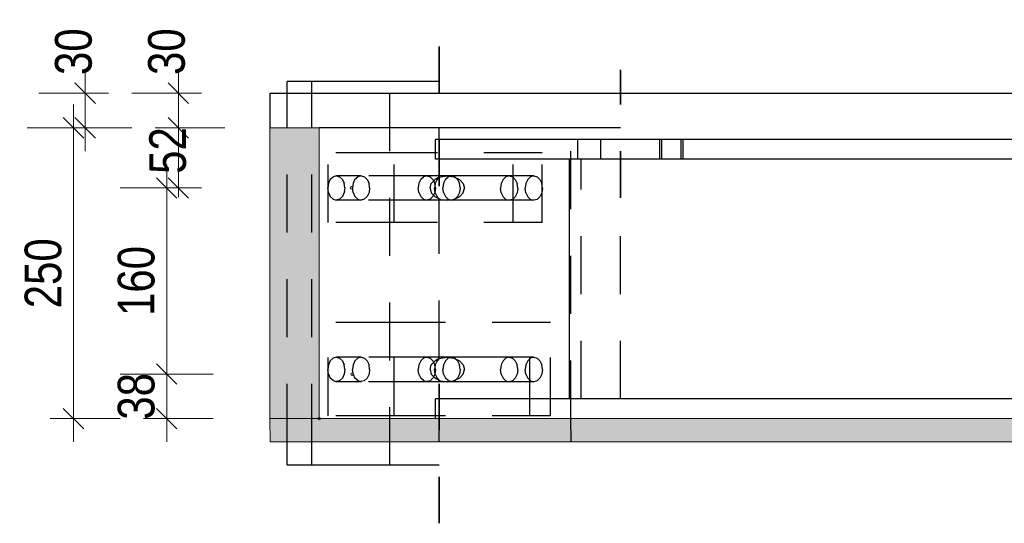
# Model space of a CAD drawing. Header units: millimetres. Extents: x 0 to 34.7, y 0 to 23.8.
# Tile 3 of 22: x 2.4 to 4.5, y 8 to 9.1. Entities that reach past the tile are written whole.
import ezdxf

# ---------------------------------------------------------------- set-up
doc = ezdxf.new("R2010")
doc.units = ezdxf.units.MM
doc.linetypes.add('HIDDEN', pattern=[0.375, 0.25, -0.125])
doc.linetypes.add('HIDDENX2', pattern=[0.75, 0.5, -0.25])
for name, color, linetype, lineweight in [('Ansichtskanten', 7, 'Continuous', 20), ('Geschnittene Kanten', 7, 'Continuous', 20), ('Schraffur', 7, 'Continuous', 20), ('Verdeckte Kanten', 7, 'Continuous', 20)]:
    doc.layers.add(name, color=color, linetype=linetype, lineweight=lineweight)
doc.styles.add('Arial Narrow', font='ARIALN.TTF')
doc.dimstyles.new('Arch_Strakon_dimstyle', dxfattribs={"dimtxt": 7.875, "dimasz": 1, "dimexe": 1.25, "dimexo": 0.0625, "dimgap": 1, "dimtad": 0, "dimzin": 12, "dimdsep": 46, "dimtxsty": 'Arial Narrow', "dimblk": 'Arrowhead_Tick', "dimsah": 1, "dimcen": 0, "dimse1": 1, "dimse2": 1, "dimclrd": 6, "dimclrt": 2, "dimazin": 0, "dimtfac": 1, "dimtdec": 4, "dimtmove": 0, "dimatfit": 3, "dimldrblk": 'NONE', "dimfxl": 1, "dimtvp": 1, "dimtolj": 1, "dimtzin": 0, "dimlwd": 13, "dimarcsym": 2})

# ---------------------------------------------------------------- blocks, each defined once
blk = doc.blocks.new('Arrowhead_Tick')
at = {"color": 0, "linetype": 'Continuous', "lineweight": -2, "ltscale": 0.4}
for p, q in [((0, 10), (0, -5)), ((-1, 0), (0, 0)), ((5, 0), (0, 0))]:
    blk.add_line(p, q, dxfattribs=at)
at = {"color": 2, "linetype": 'Continuous', "lineweight": 35, "ltscale": 0.4}
blk.add_line((2.21, 2.21), (-2.21, -2.21), dxfattribs=at)
blk = doc.blocks.new('*D75')
at = {"color": 6, "linetype": 'Continuous', "lineweight": 13}
blk.add_line((5.75, 8.2573), (5.75, 8.8373), dxfattribs=at)
at = {"layer": 'Defpoints', "color": 0}
for p in [(3.3276, 8.8473), (5.75, 8.8473), (3.3276, 8.2473)]:
    blk.add_point(p, dxfattribs=at)
at = {"color": 6, "lineweight": 13, "xscale": 0.01, "yscale": 0.01, "zscale": 0.01}
for p, rotation in [((5.75, 8.8473), 90), ((5.75, 8.2473), 270)]:
    blk.add_blockref('Arrowhead_Tick', p, dxfattribs=dict(at, rotation=rotation))
at = {"color": 2, "lineweight": -2, "insert": (5.6848, 8.5473), "char_height": 0.07875, "attachment_point": 5, "rotation": 90, "style": 'Arial Narrow'}
blk.add_mtext('\\A1;240', dxfattribs=at)
blk = doc.blocks.new('_None')
blk = doc.blocks.new('*D76')
at = {"color": 6, "linetype": 'Continuous', "lineweight": 13}
blk.add_line((5.75, 8.8573), (5.75, 8.9372), dxfattribs=at)
at = {"layer": 'Defpoints', "color": 0}
for p in [(2.9715, 8.9472), (5.75, 8.9472), (3.3276, 8.8473)]:
    blk.add_point(p, dxfattribs=at)
at = {"color": 6, "lineweight": 13, "xscale": 0.01, "yscale": 0.01, "zscale": 0.01}
for p, rotation in [((5.75, 8.9472), 90), ((5.75, 8.8473), 270)]:
    blk.add_blockref('Arrowhead_Tick', p, dxfattribs=dict(at, rotation=rotation))
at = {"color": 2, "lineweight": -2, "insert": (5.6848, 8.8973), "char_height": 0.07875, "attachment_point": 5, "rotation": 90, "style": 'Arial Narrow'}
blk.add_mtext('\\A1;40', dxfattribs=at)
blk = doc.blocks.new('*D77')
at = {"color": 6, "linetype": 'Continuous', "lineweight": 13}
blk.add_line((5.95, 8.2573), (5.95, 8.9372), dxfattribs=at)
at = {"layer": 'Defpoints', "color": 0}
for p in [(2.9715, 8.9472), (5.95, 8.9472), (2.9715, 8.2473)]:
    blk.add_point(p, dxfattribs=at)
at = {"color": 6, "lineweight": 13, "xscale": 0.01, "yscale": 0.01, "zscale": 0.01}
for p, rotation in [((5.95, 8.9472), 90), ((5.95, 8.2473), 270)]:
    blk.add_blockref('Arrowhead_Tick', p, dxfattribs=dict(at, rotation=rotation))
at = {"color": 2, "lineweight": -2, "insert": (5.8848, 8.5973), "char_height": 0.07875, "attachment_point": 5, "rotation": 90, "style": 'Arial Narrow'}
blk.add_mtext('\\A1;280', dxfattribs=at)
blk = doc.blocks.new('*D78')
at = {"color": 6, "linetype": 'Continuous', "lineweight": 13}
for p, q in [((5.775, 8.2573), (5.775, 8.2673)), ((5.775, 8.1973), (5.775, 8.2473)), ((5.775, 8.1873), (5.775, 8.1773))]:
    blk.add_line(p, q, dxfattribs=at)
at = {"layer": 'Defpoints', "color": 0}
for p in [(2.9715, 8.2473), (5.775, 8.2473), (2.972, 8.1973)]:
    blk.add_point(p, dxfattribs=at)
at = {"color": 6, "lineweight": 13, "xscale": 0.01, "yscale": 0.01, "zscale": 0.01}
for p, rotation in [((5.775, 8.2473), 270), ((5.775, 8.1973), 90)]:
    blk.add_blockref('Arrowhead_Tick', p, dxfattribs=dict(at, rotation=rotation))
at = {"color": 2, "lineweight": -2, "insert": (5.75, 8.1083), "char_height": 0.07875, "attachment_point": 5, "rotation": 90, "style": 'Arial Narrow'}
blk.add_mtext('\\A1;20', dxfattribs=at)
blk = doc.blocks.new('*D149')
at = {"color": 6, "linetype": 'Continuous', "lineweight": 13}
blk.add_line((2.75, 8.2573), (2.75, 8.3332), dxfattribs=at)
at = {"layer": 'Defpoints', "color": 0}
for p in [(2.75, 8.3432), (3.1485, 8.3432), (2.9715, 8.2473)]:
    blk.add_point(p, dxfattribs=at)
at = {"color": 6, "lineweight": 13, "xscale": 0.01, "yscale": 0.01, "zscale": 0.01}
for p, rotation in [((2.75, 8.3432), 90), ((2.75, 8.2473), 270)]:
    blk.add_blockref('Arrowhead_Tick', p, dxfattribs=dict(at, rotation=rotation))
at = {"color": 2, "lineweight": 35, "insert": (2.6848, 8.2952), "char_height": 0.07875, "attachment_point": 5, "rotation": 90, "style": 'Arial Narrow'}
blk.add_mtext('\\A1;38', dxfattribs=at)
blk = doc.blocks.new('*D150')
at = {"color": 6, "linetype": 'Continuous', "lineweight": 13}
blk.add_line((2.75, 8.3532), (2.75, 8.7332), dxfattribs=at)
at = {"layer": 'Defpoints', "color": 0}
for p in [(2.75, 8.7432), (3.1471, 8.7432), (3.1485, 8.3432)]:
    blk.add_point(p, dxfattribs=at)
at = {"color": 6, "lineweight": 13, "xscale": 0.01, "yscale": 0.01, "zscale": 0.01}
for p, rotation in [((2.75, 8.7432), 90), ((2.75, 8.3432), 270)]:
    blk.add_blockref('Arrowhead_Tick', p, dxfattribs=dict(at, rotation=rotation))
at = {"color": 2, "lineweight": 35, "insert": (2.6848, 8.5432), "char_height": 0.07875, "attachment_point": 5, "rotation": 90, "style": 'Arial Narrow'}
blk.add_mtext('\\A1;160', dxfattribs=at)
blk = doc.blocks.new('*D151')
at = {"color": 6, "linetype": 'Continuous', "lineweight": 13}
for p, q in [((2.775, 8.8823), (2.775, 8.8923)), ((2.775, 8.7432), (2.775, 8.8723)), ((2.775, 8.7332), (2.775, 8.7232))]:
    blk.add_line(p, q, dxfattribs=at)
at = {"layer": 'Defpoints', "color": 0}
for p in [(2.775, 8.8723), (2.9715, 8.8723), (3.1471, 8.7432)]:
    blk.add_point(p, dxfattribs=at)
at = {"color": 6, "lineweight": 13, "xscale": 0.01, "yscale": 0.01, "zscale": 0.01}
for p, rotation in [((2.775, 8.8723), 270), ((2.775, 8.7432), 90)]:
    blk.add_blockref('Arrowhead_Tick', p, dxfattribs=dict(at, rotation=rotation))
at = {"color": 2, "lineweight": 35, "insert": (2.7525, 8.8236), "char_height": 0.07875, "attachment_point": 5, "rotation": 90, "style": 'Arial Narrow'}
blk.add_mtext('\\A1;52', dxfattribs=at)
blk = doc.blocks.new('*D152')
at = {"color": 6, "linetype": 'Continuous', "lineweight": 13}
blk.add_line((2.775, 8.8823), (2.775, 8.9372), dxfattribs=at)
at = {"layer": 'Defpoints', "color": 0}
for p in [(2.775, 8.9472), (2.9715, 8.9472), (2.9715, 8.8723)]:
    blk.add_point(p, dxfattribs=at)
at = {"color": 6, "lineweight": 13, "xscale": 0.01, "yscale": 0.01, "zscale": 0.01}
for p, rotation in [((2.775, 8.9472), 90), ((2.775, 8.8723), 270)]:
    blk.add_blockref('Arrowhead_Tick', p, dxfattribs=dict(at, rotation=rotation))
at = {"color": 2, "lineweight": 35, "insert": (2.75, 9.0362), "char_height": 0.07875, "attachment_point": 5, "rotation": 90, "style": 'Arial Narrow'}
blk.add_mtext('\\A1;30', dxfattribs=at)
blk = doc.blocks.new('*D158')
at = {"color": 6, "linetype": 'Continuous', "lineweight": 13}
blk.add_line((2.55, 8.2573), (2.55, 8.8623), dxfattribs=at)
at = {"layer": 'Defpoints', "color": 0}
for p in [(2.55, 8.8723), (2.9715, 8.8723), (2.9715, 8.2473)]:
    blk.add_point(p, dxfattribs=at)
at = {"color": 6, "lineweight": 13, "xscale": 0.01, "yscale": 0.01, "zscale": 0.01}
for p, rotation in [((2.55, 8.8723), 90), ((2.55, 8.2473), 270)]:
    blk.add_blockref('Arrowhead_Tick', p, dxfattribs=dict(at, rotation=rotation))
at = {"color": 2, "lineweight": 35, "insert": (2.4848, 8.5598), "char_height": 0.07875, "attachment_point": 5, "rotation": 90, "style": 'Arial Narrow'}
blk.add_mtext('\\A1;250', dxfattribs=at)
blk = doc.blocks.new('*D159')
at = {"color": 6, "linetype": 'Continuous', "lineweight": 13}
blk.add_line((2.575, 8.8823), (2.575, 8.9372), dxfattribs=at)
at = {"layer": 'Defpoints', "color": 0}
for p in [(2.575, 8.9472), (2.9715, 8.9472), (2.9715, 8.8723)]:
    blk.add_point(p, dxfattribs=at)
at = {"color": 6, "lineweight": 13, "xscale": 0.01, "yscale": 0.01, "zscale": 0.01}
for p, rotation in [((2.575, 8.9472), 90), ((2.575, 8.8723), 270)]:
    blk.add_blockref('Arrowhead_Tick', p, dxfattribs=dict(at, rotation=rotation))
at = {"color": 2, "lineweight": 35, "insert": (2.55, 9.0362), "char_height": 0.07875, "attachment_point": 5, "rotation": 90, "style": 'Arial Narrow'}
blk.add_mtext('\\A1;30', dxfattribs=at)

msp = doc.modelspace()

# ---------------------------------------------------------------- hatches: boundary and pattern name
at = {"layer": 'Schraffur', "lineweight": 13, "true_color": 0x4682b4}
msp.add_hatch(color=145, dxfattribs=at).paths.add_polyline_path([(2.9715073, 8.2472621), (3.0775797, 8.2472621), (3.0775797, 8.8722621), (2.9715073, 8.8722621)])
at = {"layer": 'Schraffur', "lineweight": 13, "true_color": 0xe0ddbe}
msp.add_hatch(color=254, dxfattribs=at).paths.add_polyline_path([(2.9720377, 8.1972621), (6.5072571, 8.1972621), (6.5072571, 8.2472621), (2.9715073, 8.2472621)])

# ---------------------------------------------------------------- linework, layer by layer
at = {"color": 2, "linetype": 'HIDDEN', "lineweight": 35, "ltscale": 0.25}
for p, q in [((3.3356847, 8.7472621), (3.3356847, 9.0972442)), ((3.7245702, 8.7222621), (3.7245702, 8.9972621)), ((3.3356847, 8.0222442), (3.3356847, 8.3222621))]:
    msp.add_line(p, q, dxfattribs=at)
at = {"color": 3, "linetype": 'Continuous', "lineweight": 25}
for q in [(9.9514296, 8.9472471), (2.9715073, 8.8722621)]:
    msp.add_line((2.9715073, 8.9472471), q, dxfattribs=at)
at = {"color": 9, "linetype": 'Continuous', "lineweight": 0}
for centre in [(3.1471399, 8.7432049), (3.1485457, 8.3431575), (3.0775797, 8.2472621)]:
    msp.add_circle(centre, 0.002775, dxfattribs=at)
at = {"layer": 'Ansichtskanten', "color": 3, "linetype": 'Continuous', "lineweight": 25}
for p, q in [((3.0616424, 8.9722442), (3.0086062, 8.9722442)), ((3.0086062, 8.8722621), (3.0086062, 8.9722442)), ((3.335687, 8.9722442), (3.0616424, 8.9722442)), ((3.0616424, 8.8722621), (3.0616424, 8.9722442)), ((3.7245702, 8.8722621), (3.0775797, 8.8722621)), ((4.7250543, 8.8472621), (3.3275873, 8.8472621)), ((3.3275873, 8.8047621), (3.3275873, 8.8472621)), ((5.0064022, 8.8047621), (3.3275873, 8.8047621)), ((3.6151032, 8.2897621), (3.6151032, 8.8047621)), ((3.3488237, 8.7617551), (3.3447943, 8.7532447)), ((3.3488237, 8.7617551), (3.3548491, 8.767437)), ((3.3619533, 8.7694252), (3.3548491, 8.767437)), ((3.3619532, 8.7691808), (3.36108, 8.7691808)), ((3.3619533, 8.7694252), (3.3690546, 8.7674171)), ((3.3750721, 8.7617184), (3.3690546, 8.7674171)), ((3.3750721, 8.7617184), (3.3790895, 8.7531966)), ((3.5255897, 8.7615074), (3.5215604, 8.7529969)), ((3.5255897, 8.7615074), (3.5316151, 8.7671892)), ((3.5387193, 8.7691774), (3.5316151, 8.7671892)), ((3.5387193, 8.7691774), (3.5458207, 8.7671693)), ((3.5518381, 8.7614706), (3.5458207, 8.7671693)), ((3.5518381, 8.7614706), (3.5558556, 8.7529488)), ((3.3447943, 8.7532447), (3.3433744, 8.7432012)), ((3.3447802, 8.7331538), (3.3433744, 8.7432012)), ((3.3804953, 8.7431492), (3.3790754, 8.7331057)), ((3.3804953, 8.7431492), (3.3790895, 8.7531966)), ((3.5215604, 8.7529969), (3.5201405, 8.7429534)), ((3.5215463, 8.732906), (3.5201405, 8.7429534)), ((3.5572614, 8.7429014), (3.5558415, 8.732858)), ((3.5572614, 8.7429014), (3.5558556, 8.7529488)), ((3.3447802, 8.7331538), (3.3487976, 8.7246321)), ((3.3548151, 8.7189333), (3.3487976, 8.7246321)), ((3.3548151, 8.7189333), (3.3619165, 8.7169252)), ((3.3690206, 8.7189134), (3.3619165, 8.7169252)), ((3.3690206, 8.7189134), (3.3750461, 8.7245953)), ((3.3790754, 8.7331057), (3.3750461, 8.7245953)), ((3.5215463, 8.732906), (3.5255637, 8.7243843)), ((3.5315812, 8.7186856), (3.5255637, 8.7243843)), ((3.5315812, 8.7186856), (3.5386825, 8.7166774)), ((3.5457867, 8.7186656), (3.5386825, 8.7166774)), ((3.5457867, 8.7186656), (3.5518121, 8.7243475)), ((3.5558415, 8.732858), (3.5518121, 8.7243475)), ((3.3488237, 8.3717551), (3.3548491, 8.377437)), ((3.3619533, 8.3794252), (3.3548491, 8.377437)), ((3.3619532, 8.3791808), (3.36108, 8.3791808)), ((3.3619533, 8.3794252), (3.3690546, 8.3774171)), ((3.3750721, 8.3717184), (3.3690546, 8.3774171)), ((3.5255897, 8.3715074), (3.5316151, 8.3771892)), ((3.5387193, 8.3791774), (3.5316151, 8.3771892)), ((3.5387193, 8.3791774), (3.5458207, 8.3771693)), ((3.5518381, 8.3714706), (3.5458207, 8.3771693)), ((3.3447943, 8.3632447), (3.3433744, 8.3532012)), ((3.3488237, 8.3717551), (3.3447943, 8.3632447)), ((3.3750721, 8.3717184), (3.3790895, 8.3631966)), ((3.3804953, 8.3531492), (3.3790895, 8.3631966)), ((3.5215604, 8.3629969), (3.5201405, 8.3529534)), ((3.5255897, 8.3715074), (3.5215604, 8.3629969)), ((3.5518381, 8.3714706), (3.5558556, 8.3629488)), ((3.5572614, 8.3529014), (3.5558556, 8.3629488)), ((3.3447802, 8.3431538), (3.3433744, 8.3532012)), ((3.3447802, 8.3431538), (3.3487976, 8.3346321)), ((3.3548151, 8.3289333), (3.3487976, 8.3346321)), ((3.3690206, 8.3289134), (3.3750461, 8.3345953)), ((3.3790754, 8.3431057), (3.3750461, 8.3345953)), ((3.3804953, 8.3531492), (3.3790754, 8.3431057)), ((3.5215463, 8.342906), (3.5201405, 8.3529534)), ((3.5215463, 8.342906), (3.5255637, 8.3343843)), ((3.5315812, 8.3286856), (3.5255637, 8.3343843)), ((3.5457867, 8.3286656), (3.5518121, 8.3343475)), ((3.5558415, 8.342858), (3.5518121, 8.3343475)), ((3.5572614, 8.3529014), (3.5558415, 8.342858)), ((3.3548151, 8.3289333), (3.3619165, 8.3269252)), ((3.3690206, 8.3289134), (3.3619165, 8.3269252)), ((3.5315812, 8.3286856), (3.5386825, 8.3266774)), ((3.5457867, 8.3286656), (3.5386825, 8.3266774)), ((5.0064022, 8.2897621), (3.3275873, 8.2897621)), ((3.3275873, 8.2472621), (3.3275873, 8.2897621)), ((3.0086062, 8.1472442), (3.0086062, 8.1972621)), ((3.0616424, 8.1472442), (3.0616424, 8.1972621)), ((3.0616424, 8.1472442), (3.0086062, 8.1472442)), ((3.335687, 8.1472442), (3.0616424, 8.1472442))]:
    msp.add_line(p, q, dxfattribs=at)
at = {"layer": 'Geschnittene Kanten', "color": 5, "linetype": 'Continuous', "lineweight": 18}
for p, q in [((3.0775797, 8.8722621), (2.9715073, 8.8722621)), ((2.9715073, 8.2472621), (2.9715073, 8.8722621)), ((3.0775734, 8.2472621), (3.0775734, 8.8722621)), ((2.9720377, 8.1972621), (2.9715073, 8.2472621)), ((3.0775797, 8.2472471), (2.9715073, 8.2472471)), ((6.5072571, 8.2472471), (3.0775797, 8.2472471)), ((6.5072571, 8.1972621), (2.9720377, 8.1972621))]:
    msp.add_line(p, q, dxfattribs=at)
at = {"layer": 'Verdeckte Kanten', "color": 3, "linetype": 'HIDDENX2', "lineweight": 25, "ltscale": 0.25}
for p, q in [((3.2296273, 8.1472442), (3.2296273, 8.9722442)), ((3.0086062, 8.1972621), (3.0086062, 8.8722621)), ((3.0616424, 8.1972621), (3.0616424, 8.8722621)), ((3.3356847, 8.7662305), (3.3356847, 8.8722621)), ((3.6185105, 8.2472621), (3.6185105, 8.8722621)), ((3.6329375, 8.8047621), (3.6329375, 8.8472621)), ((3.6825101, 8.8047621), (3.6825101, 8.8472621)), ((3.809704, 8.8047621), (3.809704, 8.8472621)), ((3.8136559, 8.8047621), (3.8136559, 8.8472621)), ((3.855324, 8.8047621), (3.855324, 8.8472621)), ((3.8592759, 8.8047621), (3.8592759, 8.8472621)), ((3.2383774, 8.8186485), (3.0969476, 8.8186485)), ((3.0969476, 8.6686485), (3.0969476, 8.8186485)), ((3.5565565, 8.8186485), (3.2383774, 8.8186485)), ((3.2383774, 8.6686485), (3.2383774, 8.8186485)), ((3.4945877, 8.6686485), (3.4945877, 8.8186485)), ((3.5565565, 8.6686485), (3.5565565, 8.8186485)), ((3.6401046, 8.2897621), (3.6401046, 8.8047621)), ((3.7245702, 8.2897621), (3.7245702, 8.8047621)), ((3.1013215, 8.7617598), (3.0972922, 8.7532494)), ((3.1013215, 8.7617598), (3.107347, 8.7674417)), ((3.1144511, 8.7694299), (3.107347, 8.7674417)), ((3.1144511, 8.7694299), (3.1215525, 8.7674218)), ((3.1674876, 8.7691845), (3.1144511, 8.7691855)), ((3.12757, 8.761723), (3.1215525, 8.7674218)), ((3.12757, 8.761723), (3.1315874, 8.7532013)), ((3.154358, 8.7617588), (3.1503286, 8.7532484)), ((3.1543568, 8.7617588), (3.1603828, 8.7674413)), ((3.1674876, 8.7694289), (3.1603834, 8.7674407)), ((3.1674865, 8.7694292), (3.1745889, 8.7674208)), ((3.3089168, 8.7691818), (3.1674876, 8.7691845)), ((3.1806058, 8.7617215), (3.1745884, 8.7674202)), ((3.1806062, 8.7617225), (3.1846238, 8.7532003)), ((3.2957872, 8.7617561), (3.2917579, 8.7532457)), ((3.2957872, 8.7617561), (3.3018127, 8.767438)), ((3.3089168, 8.7694262), (3.3018127, 8.767438)), ((3.3089168, 8.7694262), (3.3160182, 8.7674181)), ((3.36108, 8.7691808), (3.3089168, 8.7691818)), ((3.3220357, 8.7617194), (3.3160182, 8.7674181)), ((3.3265599, 8.7615111), (3.3185002, 8.7530008)), ((3.3220357, 8.7617194), (3.3260531, 8.7531976)), ((3.335687, 8.7662313), (3.3265599, 8.7615111)), ((3.331124, 8.7615111), (3.3270947, 8.7530006)), ((3.3356847, 8.7662305), (3.3311228, 8.7615111)), ((3.331124, 8.7615111), (3.335687, 8.7662313)), ((3.3356847, 8.7662305), (3.3386123, 8.7671929)), ((3.3386123, 8.7671929), (3.3528224, 8.7691809)), ((3.3528224, 8.7691809), (3.3670269, 8.7671727)), ((3.4856829, 8.7691784), (3.3619532, 8.7691808)), ((3.3670269, 8.7671727), (3.3790633, 8.7614739)), ((3.3790633, 8.7614739), (3.3870991, 8.752952)), ((3.4725533, 8.7615084), (3.4685239, 8.7529979)), ((3.4725533, 8.7615084), (3.4785787, 8.7671902)), ((3.4856829, 8.7691784), (3.4785787, 8.7671902)), ((3.5387193, 8.7691774), (3.4856829, 8.7691784)), ((3.4856829, 8.7691784), (3.4927843, 8.7671703)), ((3.4988017, 8.7614716), (3.4927843, 8.7671703)), ((3.4988017, 8.7614716), (3.5028192, 8.7529498)), ((3.0972922, 8.7532494), (3.0958723, 8.7432059)), ((3.0972781, 8.7331585), (3.0958723, 8.7432059)), ((3.1329932, 8.7431539), (3.1315733, 8.7331104)), ((3.1329932, 8.7431539), (3.1315874, 8.7532013)), ((3.1503134, 8.7331573), (3.1489076, 8.7432047)), ((3.1503286, 8.7532484), (3.1489087, 8.7432049)), ((3.1860296, 8.7431529), (3.1846097, 8.7331094)), ((3.1860284, 8.7431527), (3.1846227, 8.7532001)), ((3.2917579, 8.7532457), (3.290338, 8.7432022)), ((3.2917438, 8.7331548), (3.290338, 8.7432022)), ((3.3156601, 8.7429573), (3.3185002, 8.7530008)), ((3.3156601, 8.7429573), (3.318472, 8.7329099)), ((3.3270794, 8.7329096), (3.3256736, 8.742957)), ((3.3270947, 8.7530006), (3.3256748, 8.7429571)), ((3.3274589, 8.7431502), (3.326039, 8.7331067)), ((3.3274589, 8.7431502), (3.3260531, 8.7531976)), ((3.387071, 8.7328612), (3.3899111, 8.7429046)), ((3.3870991, 8.752952), (3.3899111, 8.7429046)), ((3.4685239, 8.7529979), (3.4671041, 8.7429545)), ((3.4685099, 8.732907), (3.4671041, 8.7429545)), ((3.5042249, 8.7429024), (3.5028051, 8.732859)), ((3.5042249, 8.7429024), (3.5028192, 8.7529498)), ((3.0972781, 8.7331585), (3.1012955, 8.7246367)), ((3.107313, 8.718938), (3.1012955, 8.7246367)), ((3.107313, 8.718938), (3.1144143, 8.7169299)), ((3.1215185, 8.7189181), (3.1144143, 8.7169299)), ((3.1674508, 8.7166845), (3.1144143, 8.7166855)), ((3.1215185, 8.7189181), (3.1275439, 8.7246)), ((3.1315733, 8.7331104), (3.1275439, 8.7246)), ((3.1503143, 8.7331579), (3.1543319, 8.7246357)), ((3.1603488, 8.7189364), (3.1543314, 8.7246352)), ((3.1603483, 8.7189373), (3.1674508, 8.7169289)), ((3.1745549, 8.7189171), (3.1674508, 8.7169289)), ((3.30888, 8.7166818), (3.1674508, 8.7166845)), ((3.1745538, 8.7189171), (3.1805798, 8.7245995)), ((3.1846097, 8.7331094), (3.1805804, 8.724599)), ((3.2917438, 8.7331548), (3.2957612, 8.7246331)), ((3.3017787, 8.7189343), (3.2957612, 8.7246331)), ((3.3017787, 8.7189343), (3.30888, 8.7169262)), ((3.3159842, 8.7189144), (3.30888, 8.7169262)), ((3.3619165, 8.7166808), (3.30888, 8.7166818)), ((3.3159842, 8.7189144), (3.3220096, 8.7245963)), ((3.318472, 8.7329099), (3.3265079, 8.7243881)), ((3.326039, 8.7331067), (3.3220096, 8.7245963)), ((3.335687, 8.7196309), (3.3265079, 8.7243881)), ((3.3270804, 8.7329102), (3.331098, 8.724388)), ((3.3310968, 8.724388), (3.3356847, 8.7196318)), ((3.335687, 8.7196309), (3.331098, 8.724388)), ((3.3356847, 8.7196318), (3.3385443, 8.7186892)), ((3.3356847, 8.3762305), (3.3356847, 8.7196309)), ((3.3385443, 8.7186892), (3.3527488, 8.716681)), ((3.3527488, 8.716681), (3.3669589, 8.718669)), ((3.4856461, 8.7166785), (3.3619165, 8.7166808)), ((3.3790112, 8.7243508), (3.3669589, 8.718669)), ((3.387071, 8.7328612), (3.3790112, 8.7243508)), ((3.4685099, 8.732907), (3.4725273, 8.7243853)), ((3.4785447, 8.7186866), (3.4725273, 8.7243853)), ((3.4785447, 8.7186866), (3.4856461, 8.7166785)), ((3.4927503, 8.7186667), (3.4856461, 8.7166785)), ((3.5386825, 8.7166774), (3.4856461, 8.7166785)), ((3.4927503, 8.7186667), (3.4987757, 8.7243485)), ((3.5028051, 8.732859), (3.4987757, 8.7243485)), ((3.2383774, 8.6686485), (3.0969476, 8.6686485)), ((3.5565565, 8.6686485), (3.2383774, 8.6686485)), ((3.2383774, 8.4536485), (3.0969476, 8.4536485)), ((3.0969476, 8.2536485), (3.0969476, 8.4536485)), ((3.5742331, 8.4536485), (3.2383774, 8.4536485)), ((3.2383774, 8.2536485), (3.2383774, 8.4536485)), ((3.5299451, 8.2536485), (3.5299451, 8.4536485)), ((3.5742331, 8.2536485), (3.5742331, 8.4536485)), ((3.1013215, 8.3717598), (3.107347, 8.3774417)), ((3.1144511, 8.3794299), (3.107347, 8.3774417)), ((3.1144511, 8.3794299), (3.1215525, 8.3774218)), ((3.1674876, 8.3791845), (3.1144511, 8.3791855)), ((3.12757, 8.371723), (3.1215525, 8.3774218)), ((3.1543568, 8.3717588), (3.1603828, 8.3774413)), ((3.1674876, 8.3794289), (3.1603834, 8.3774407)), ((3.1674865, 8.3794292), (3.1745889, 8.3774208)), ((3.3089168, 8.3791818), (3.1674876, 8.3791845)), ((3.1806058, 8.3717215), (3.1745884, 8.3774202)), ((3.2957872, 8.3717561), (3.3018127, 8.377438)), ((3.3089168, 8.3794262), (3.3018127, 8.377438)), ((3.3089168, 8.3794262), (3.3160182, 8.3774181)), ((3.36108, 8.3791808), (3.3089168, 8.3791818)), ((3.3220357, 8.3717194), (3.3160182, 8.3774181)), ((3.3356847, 8.3762305), (3.3386123, 8.3771929)), ((3.3386123, 8.3771929), (3.3528224, 8.3791809)), ((3.3528224, 8.3791809), (3.3670269, 8.3771727)), ((3.4856829, 8.3791784), (3.3619532, 8.3791808)), ((3.3670269, 8.3771727), (3.3790633, 8.3714739)), ((3.4725533, 8.3715084), (3.4785787, 8.3771902)), ((3.4856829, 8.3791784), (3.4785787, 8.3771902)), ((3.5387193, 8.3791774), (3.4856829, 8.3791784)), ((3.4856829, 8.3791784), (3.4927843, 8.3771703)), ((3.4988017, 8.3714716), (3.4927843, 8.3771703)), ((3.0972922, 8.3632494), (3.0958723, 8.3532059)), ((3.1013215, 8.3717598), (3.0972922, 8.3632494)), ((3.12757, 8.371723), (3.1315874, 8.3632013)), ((3.1329932, 8.3531539), (3.1315874, 8.3632013)), ((3.1503286, 8.3632484), (3.1489087, 8.3532049)), ((3.154358, 8.3717588), (3.1503286, 8.3632484)), ((3.1806062, 8.3717225), (3.1846238, 8.3632003)), ((3.1860284, 8.3531527), (3.1846227, 8.3632001)), ((3.2917579, 8.3632457), (3.290338, 8.3532022)), ((3.2957872, 8.3717561), (3.2917579, 8.3632457)), ((3.3156601, 8.3529573), (3.3185002, 8.3630008)), ((3.3265599, 8.3715111), (3.3185002, 8.3630008)), ((3.3220357, 8.3717194), (3.3260531, 8.3631976)), ((3.3270947, 8.3630006), (3.3256748, 8.3529571)), ((3.3274589, 8.3531502), (3.3260531, 8.3631976)), ((3.335687, 8.3762313), (3.3265599, 8.3715111)), ((3.331124, 8.3715111), (3.3270947, 8.3630006)), ((3.3356847, 8.3762305), (3.3311228, 8.3715111)), ((3.331124, 8.3715111), (3.335687, 8.3762313)), ((3.3790633, 8.3714739), (3.3870991, 8.362952)), ((3.3870991, 8.362952), (3.3899111, 8.3529046)), ((3.4685239, 8.3629979), (3.4671041, 8.3529545)), ((3.4725533, 8.3715084), (3.4685239, 8.3629979)), ((3.4988017, 8.3714716), (3.5028192, 8.3629498)), ((3.5042249, 8.3529024), (3.5028192, 8.3629498)), ((3.0972781, 8.3431585), (3.0958723, 8.3532059)), ((3.0972781, 8.3431585), (3.1012955, 8.3346367)), ((3.107313, 8.328938), (3.1012955, 8.3346367)), ((3.1215185, 8.3289181), (3.1275439, 8.3346)), ((3.1315733, 8.3431104), (3.1275439, 8.3346)), ((3.1329932, 8.3531539), (3.1315733, 8.3431104)), ((3.1503134, 8.3431573), (3.1489076, 8.3532047)), ((3.1503143, 8.3431579), (3.1543319, 8.3346357)), ((3.1603488, 8.3289364), (3.1543314, 8.3346352)), ((3.1745538, 8.3289171), (3.1805798, 8.3345995)), ((3.1846097, 8.3431094), (3.1805804, 8.334599)), ((3.1860296, 8.3531529), (3.1846097, 8.3431094)), ((3.2917438, 8.3431548), (3.290338, 8.3532022)), ((3.2917438, 8.3431548), (3.2957612, 8.3346331)), ((3.3017787, 8.3289343), (3.2957612, 8.3346331)), ((3.3156601, 8.3529573), (3.318472, 8.3429099)), ((3.3159842, 8.3289144), (3.3220096, 8.3345963)), ((3.318472, 8.3429099), (3.3265079, 8.3343881)), ((3.326039, 8.3431067), (3.3220096, 8.3345963)), ((3.3270794, 8.3429096), (3.3256736, 8.352957)), ((3.3274589, 8.3531502), (3.326039, 8.3431067)), ((3.335687, 8.3296309), (3.3265079, 8.3343881)), ((3.3270804, 8.3429102), (3.331098, 8.334388)), ((3.3310968, 8.334388), (3.3356847, 8.3296318)), ((3.335687, 8.3296309), (3.331098, 8.334388)), ((3.3790112, 8.3343508), (3.3669589, 8.328669)), ((3.387071, 8.3428612), (3.3790112, 8.3343508)), ((3.387071, 8.3428612), (3.3899111, 8.3529046)), ((3.4685099, 8.342907), (3.4671041, 8.3529545)), ((3.4685099, 8.342907), (3.4725273, 8.3343853)), ((3.4785447, 8.3286866), (3.4725273, 8.3343853)), ((3.4927503, 8.3286667), (3.4987757, 8.3343485)), ((3.5028051, 8.342859), (3.4987757, 8.3343485)), ((3.5042249, 8.3529024), (3.5028051, 8.342859)), ((3.107313, 8.328938), (3.1144143, 8.3269299)), ((3.1215185, 8.3289181), (3.1144143, 8.3269299)), ((3.1674508, 8.3266845), (3.1144143, 8.3266855)), ((3.1603483, 8.3289373), (3.1674508, 8.3269289)), ((3.1745549, 8.3289171), (3.1674508, 8.3269289)), ((3.30888, 8.3266818), (3.1674508, 8.3266845)), ((3.3017787, 8.3289343), (3.30888, 8.3269262)), ((3.3159842, 8.3289144), (3.30888, 8.3269262)), ((3.3619165, 8.3266808), (3.30888, 8.3266818)), ((3.3356847, 8.3296318), (3.3385443, 8.3286892)), ((3.3356847, 8.1972621), (3.3356847, 8.3296309)), ((3.3385443, 8.3286892), (3.3527488, 8.326681)), ((3.3527488, 8.326681), (3.3669589, 8.328669)), ((3.4856461, 8.3266785), (3.3619165, 8.3266808)), ((3.4785447, 8.3286866), (3.4856461, 8.3266785)), ((3.4927503, 8.3286667), (3.4856461, 8.3266785)), ((3.5386825, 8.3266774), (3.4856461, 8.3266785)), ((3.2383774, 8.2536485), (3.0969476, 8.2536485)), ((3.5742331, 8.2536485), (3.2383774, 8.2536485)), ((3.6190408, 8.1972621), (3.6185105, 8.2472621))]:
    msp.add_line(p, q, dxfattribs=at)

# ---------------------------------------------------------------- dimensions: what is measured, and where the dimension line sits
at = {"lineweight": 35}
for base, p1, p2, text, override, picture, middle in [((2.575, 8.9472471), (2.9715073, 8.8722621), (2.9715073, 8.9472471), '30', {"dimscale": 0.01, "dimtxt": 7.875, "dimasz": 1, "dimgap": 2.5, "dimtad": 1, "dimjust": 4, "dimtih": 0, "dimtoh": 0, "dimdec": 3, "dimdsep": 46, "dimtxsty": 'Arial Narrow', "dimclrd": 6, "dimclrt": 2, "dimtix": 0, "dimtofl": 255, "dimtmove": 2, "dimatfit": 2, "dimfxl": 0, "dimfxlon": 0, "dimtvp": 31.746032, "dimlwd": 13}, '*D159', (2.55, 9.0362346)), ((2.775, 8.9472471), (2.9715073, 8.8722621), (2.9715073, 8.9472471), '30', {"dimscale": 0.01, "dimtxt": 7.875, "dimasz": 1, "dimgap": 2.5, "dimtad": 1, "dimjust": 4, "dimtih": 0, "dimtoh": 0, "dimdec": 3, "dimdsep": 46, "dimtxsty": 'Arial Narrow', "dimclrd": 6, "dimclrt": 2, "dimtix": 0, "dimtofl": 255, "dimtmove": 2, "dimatfit": 2, "dimfxl": 0, "dimfxlon": 0, "dimtvp": 31.746032, "dimlwd": 13}, '*D152', (2.75, 9.0362346)), ((2.55, 8.8722621), (2.9715073, 8.2472621), (2.9715073, 8.8722621), '250', {"dimscale": 0.01, "dimtxt": 7.875, "dimasz": 1, "dimgap": 2.5, "dimtad": 1, "dimjust": 0, "dimtih": 0, "dimtoh": 0, "dimdec": 3, "dimdsep": 46, "dimtxsty": 'Arial Narrow', "dimclrd": 6, "dimclrt": 2, "dimtix": 1, "dimtofl": 255, "dimtmove": 0, "dimatfit": 2, "dimfxl": 0, "dimfxlon": 0, "dimtvp": 31.746032, "dimlwd": 13}, '*D158', (2.55, 8.5597621)), ((2.775, 8.8722621), (3.1471399, 8.7432049), (2.9715073, 8.8722621), '52', {"dimscale": 0.01, "dimtxt": 7.875, "dimasz": 1, "dimgap": 2.5, "dimtad": 0, "dimjust": 0, "dimtih": 0, "dimtoh": 0, "dimdec": 3, "dimdsep": 46, "dimtxsty": 'Arial Narrow', "dimclrd": 6, "dimclrt": 2, "dimtix": 0, "dimtofl": 255, "dimtmove": 2, "dimatfit": 2, "dimfxl": 0, "dimfxlon": 0, "dimtvp": 31.746032, "dimlwd": 13}, '*D151', (2.7524848, 8.8236305)), ((2.75, 8.7432049), (3.1485457, 8.3431575), (3.1471399, 8.7432049), '160', {"dimscale": 0.01, "dimtxt": 7.875, "dimasz": 1, "dimgap": 2.5, "dimtad": 1, "dimjust": 0, "dimtih": 0, "dimtoh": 0, "dimdec": 3, "dimdsep": 46, "dimtxsty": 'Arial Narrow', "dimclrd": 6, "dimclrt": 2, "dimtix": 1, "dimtofl": 255, "dimtmove": 0, "dimatfit": 2, "dimfxl": 0, "dimfxlon": 0, "dimtvp": 31.746032, "dimlwd": 13}, '*D150', (2.75, 8.5431812)), ((2.75, 8.3431575), (2.9715073, 8.2472621), (3.1485457, 8.3431575), '38', {"dimscale": 0.01, "dimtxt": 7.875, "dimasz": 1, "dimgap": 2.5, "dimtad": 1, "dimjust": 0, "dimtih": 0, "dimtoh": 0, "dimdec": 3, "dimdsep": 46, "dimtxsty": 'Arial Narrow', "dimclrd": 6, "dimclrt": 2, "dimtix": 1, "dimtofl": 255, "dimtmove": 0, "dimatfit": 2, "dimfxl": 0, "dimfxlon": 0, "dimtvp": 31.746032, "dimlwd": 13}, '*D149', (2.75, 8.2952098))]:
    dim = msp.add_linear_dim(base=base, p1=p1, p2=p2, angle=90, text=text, dimstyle='Arch_Strakon_dimstyle', override=override, dxfattribs=at)
    dim.commit()
    dim.dimension.update_dxf_attribs({"geometry": picture, "text_midpoint": middle, "dimtype": 160})
at = {"lineweight": -2}
for base, p1, p2, text, override, picture, middle in [((5.75, 8.9472471), (3.3275873, 8.8472621), (2.9715073, 8.9472471), '40', {"dimscale": 0.01, "dimtxt": 7.875, "dimasz": 1, "dimgap": 2.5, "dimtad": 1, "dimjust": 0, "dimtih": 0, "dimtoh": 0, "dimdec": 5, "dimdsep": 46, "dimtxsty": 'Arial Narrow', "dimclrd": 6, "dimclrt": 2, "dimtix": 1, "dimtofl": 255, "dimtmove": 0, "dimatfit": 2, "dimfxl": 0, "dimfxlon": 0, "dimtvp": 31.746032, "dimlwd": 13}, '*D76', (5.75, 8.8972546)), ((5.95, 8.9472471), (2.9715073, 8.2472621), (2.9715073, 8.9472471), '280', {"dimscale": 0.01, "dimtxt": 7.875, "dimasz": 1, "dimgap": 2.5, "dimtad": 1, "dimjust": 0, "dimtih": 0, "dimtoh": 0, "dimdec": 5, "dimdsep": 46, "dimtxsty": 'Arial Narrow', "dimclrd": 6, "dimclrt": 2, "dimtix": 1, "dimtofl": 255, "dimtmove": 0, "dimatfit": 2, "dimfxl": 0, "dimfxlon": 0, "dimtvp": 31.746032, "dimlwd": 13}, '*D77', (5.95, 8.5972546)), ((5.75, 8.8472621), (3.3275873, 8.2472621), (3.3275873, 8.8472621), '240', {"dimscale": 0.01, "dimtxt": 7.875, "dimasz": 1, "dimgap": 2.5, "dimtad": 1, "dimjust": 0, "dimtih": 0, "dimtoh": 0, "dimdec": 5, "dimdsep": 46, "dimtxsty": 'Arial Narrow', "dimclrd": 6, "dimclrt": 2, "dimtix": 1, "dimtofl": 255, "dimtmove": 0, "dimatfit": 2, "dimfxl": 0, "dimfxlon": 0, "dimtvp": 31.746032, "dimlwd": 13}, '*D75', (5.75, 8.5472621)), ((5.775, 8.2472621), (2.9720377, 8.1972621), (2.9715073, 8.2472621), '20', {"dimscale": 0.01, "dimtxt": 7.875, "dimasz": 1, "dimgap": 2.5, "dimtad": 1, "dimjust": 0, "dimtih": 0, "dimtoh": 0, "dimdec": 5, "dimdsep": 46, "dimtxsty": 'Arial Narrow', "dimclrd": 6, "dimclrt": 2, "dimtix": 0, "dimtofl": 255, "dimtmove": 2, "dimatfit": 2, "dimfxl": 0, "dimfxlon": 0, "dimtvp": 31.746032, "dimlwd": 13}, '*D78', (5.75, 8.1082746))]:
    dim = msp.add_linear_dim(base=base, p1=p1, p2=p2, angle=90, text=text, dimstyle='Arch_Strakon_dimstyle', override=override, dxfattribs=at)
    dim.commit()
    dim.dimension.update_dxf_attribs({"geometry": picture, "text_midpoint": middle, "dimtype": 160})

doc.saveas('drawing.dxf')
